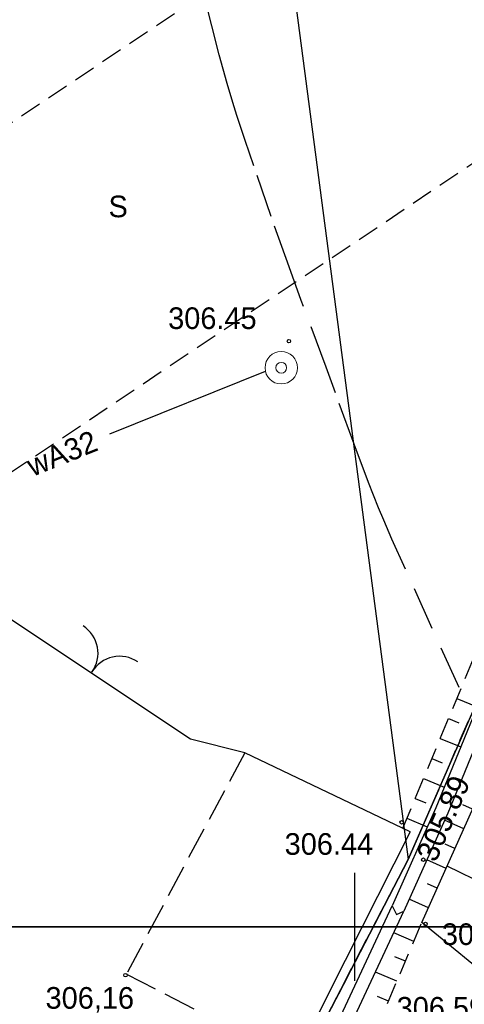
# Model space of a CAD drawing. Extents: x 4615668 to 9249187, y 5334101 to 10688993.
# Tile 7 of 120: x 4667419 to 4667439, y 5336816 to 5336861. Entities that reach past the tile are written whole.
import ezdxf
from ezdxf.enums import TextEntityAlignment as Align

# ---------------------------------------------------------------- set-up
doc = ezdxf.new("R2010")
doc.units = 0
doc.header["$MEASUREMENT"] = 0
for name, pattern in [('CHODNIK', [2, 1.5, -0.5]), ('GEN7', [13.75, 9.75, -1.5, 1, -1.5]), ('KONTUR', [1.5, 1, -0.5]), ('SKARPA1', [1.5, 1, -0.5]), ('UZYTEK', [1.5, 1, -0.5]), ('WARSTWICA', [3, 2, -1])]:
    doc.linetypes.add(name, pattern=pattern)
for name, color, linetype in [('1', 7, 'Continuous'), ('10', 7, 'Continuous'), ('16', 7, 'Continuous'), ('2', 7, 'Continuous'), ('25', 7, 'Continuous'), ('26', 7, 'Continuous'), ('38', 7, 'Continuous'), ('45', 7, 'Continuous'), ('50', 7, 'Continuous'), ('51', 7, 'Continuous'), ('52', 7, 'Continuous'), ('60', 7, 'Continuous'), ('7', 4, 'GEN7'), ('9', 7, 'Continuous'), ('UWWPA_907', 7, 'Continuous')]:
    doc.layers.add(name, color=color, linetype=linetype)
doc.styles.add('txt', font='TXT', dxfattribs={"height": 0.2})

# ---------------------------------------------------------------- blocks, each defined once
blk = doc.blocks.new('*M2220')
at = {"layer": '60', "color": 7, "linetype": 'Continuous'}
blk.add_line((200, 0), (200, 2.5), dxfattribs=at)
blk.add_lwpolyline([(0, 0), (0, 250), (400, 250), (400, 0)], close=True, dxfattribs=at)
blk = doc.blocks.new('*M2222')
at = {"layer": '60', "color": 7, "linetype": 'Continuous'}
blk.add_line((200, 247.5), (200, 250), dxfattribs=at)
blk.add_lwpolyline([(0, 0), (0, 250), (400, 250), (400, 0)], close=True, dxfattribs=at)
blk = doc.blocks.new('SB')
at = {"layer": 'UWWPA_907', "color": 7, "linetype": 'Continuous', "lineweight": 13}
for radius in [0.75, 0.25]:
    blk.add_circle((0, 0), radius, dxfattribs=at)
blk = doc.blocks.new('WYS')
at = {"layer": '52', "color": 67, "linetype": 'Continuous'}
blk.add_circle((0, 0), 0.08, dxfattribs=at)
blk = doc.blocks.new('BR')
at = {"layer": '38', "color": 97, "linetype": 'Continuous'}
for centre, start, end in [((-1.499, 0.053), 357.959, 90.5616), ((1.495, 0.058), 89.6223, 182.2249)]:
    blk.add_arc(centre, 1.5, start, end, dxfattribs=at)

msp = doc.modelspace()

# ---------------------------------------------------------------- linework, layer by layer
at = {"layer": '1', "color": 2, "linetype": 'Continuous'}
msp.add_lwpolyline([(4667461.194, 5336930.303), (4667459.054, 5336917.249), (4667457.733, 5336900.624), (4667444.819, 5336840.627), (4667436.817, 5336822.291), (4667422.703, 5336795.063), (4667411.289, 5336783.94), (4667406.588, 5336784.43), (4667404.087, 5336778.239), (4667420.325, 5336773.832), (4667430.688, 5336769.324), (4667439.242, 5336762.136), (4667452.877, 5336752.218), (4667458.671, 5336744.009), (4667459.113, 5336736.998)], dxfattribs=at)
at = {"layer": '16', "color": 7, "linetype": 'CHODNIK'}
msp.add_lwpolyline([(4667429.266, 5336827.229), (4667423.797, 5336817.001), (4667431.59, 5336812.985)], dxfattribs=at)
at = {"layer": '2', "color": 5, "linetype": 'Continuous'}
for p, q in [((4667426.884, 5336897.885), (4667436.817, 5336822.291)), ((4667436.817, 5336822.291), (4667444.819, 5336840.627)), ((4667436.817, 5336822.291), (4667444.819, 5336840.627)), ((4667422.703, 5336795.063), (4667436.817, 5336822.291)), ((4667436.817, 5336822.291), (4667422.703, 5336795.063))]:
    msp.add_line(p, q, dxfattribs=at)
at = {"layer": '25', "color": 165, "linetype": 'Continuous'}
msp.add_line((4667423.031, 5336841.963), (4667430.22, 5336844.871), dxfattribs=at)
at = {"layer": '38', "color": 97, "linetype": 'Continuous'}
for points in [[(4667441.134, 5336816.365), (4667437.454, 5336819.38), (4667445.882, 5336838.201), (4667452.052, 5336861.21), (4667457.772, 5336884.339), (4667459.355, 5336890.248), (4667462.285, 5336909.444), (4667460.893, 5336930.707), (4667459.161, 5336948.272), (4667458.881, 5336955.335), (4667455.616, 5336969.993), (4667449.594, 5337001.266), (4667450.457, 5337010.02), (4667483.97, 5337030.488), (4667505.008, 5337043.38), (4667512.2, 5337047.931), (4667538.938, 5337064.283), (4667548.813, 5337070.486), (4667555.482, 5337074.448), (4667563.84, 5337069.197)], [(4667436.912, 5336823.574), (4667429.266, 5336827.229), (4667426.765, 5336827.861), (4667413.354, 5336836.783), (4667401.347, 5336827.827)], [(4667436.912, 5336823.574), (4667433.156, 5336816.128), (4667430.682, 5336811.164), (4667429.621, 5336810.809)]]:
    msp.add_lwpolyline(points, dxfattribs=at)
at = {"layer": '45', "color": 219, "linetype": 'Continuous'}
for points in [[(4667458.364, 5336947.736), (4667461.191, 5336937.865), (4667462.043, 5336934.583), (4667462.536, 5336920.08), (4667456.314, 5336890.077), (4667451.968, 5336872.135), (4667446.309, 5336848.231), (4667444.64, 5336840.632), (4667438.096, 5336824.678), (4667436.074, 5336820.156)], [(4667458.94, 5336947.902), (4667461.771, 5336938.021), (4667462.641, 5336934.669), (4667463.138, 5336920.028), (4667456.9, 5336889.945), (4667452.552, 5336871.995), (4667446.893, 5336848.097), (4667445.214, 5336840.452), (4667438.648, 5336824.44), (4667436.618, 5336819.902)], [(4667397.531, 5336780.552), (4667406.825, 5336782.429), (4667411.268, 5336783.378), (4667426.332, 5336799.052), (4667433.704, 5336815.068), (4667436.074, 5336820.156)], [(4667436.074, 5336820.156), (4667436.278, 5336819.751), (4667436.618, 5336819.902)], [(4667398.182, 5336780.072), (4667406.947, 5336781.841), (4667411.574, 5336782.83), (4667426.834, 5336798.71), (4667434.248, 5336814.816), (4667436.618, 5336819.902)]]:
    msp.add_lwpolyline(points, dxfattribs=at)
at = {"layer": '50', "color": 245, "linetype": 'WARSTWICA'}
msp.add_lwpolyline([(4667439.173, 5336830.244), (4667436.072, 5336837.108), (4667435.693, 5336837.973), (4667435.45, 5336838.553), (4667434.984, 5336839.723), (4667434.32, 5336841.492), (4667433.46, 5336843.862), (4667433.025, 5336845.045), (4667431.882, 5336848.136), (4667431.32, 5336849.685), (4667430.49, 5336852.013), (4667429.681, 5336854.35), (4667429.284, 5336855.523), (4667428.904, 5336856.691), (4667428.722, 5336857.277), (4667428.459, 5336858.159), (4667428.086, 5336859.488), (4667427.74, 5336860.824), (4667427.577, 5336861.495)], dxfattribs=at)
at = {"layer": '51', "color": 3, "linetype": 'Continuous'}
for p, q in [((4667439.072, 5336829.736), (4667440.011, 5336829.346)), ((4667438.688, 5336828.813), (4667439.16, 5336828.617)), ((4667438.304, 5336827.89), (4667439.252, 5336827.495)), ((4667437.92, 5336826.966), (4667438.396, 5336826.768)), ((4667437.535, 5336826.043), (4667438.493, 5336825.645)), ((4667437.151, 5336825.12), (4667437.632, 5336824.92)), ((4667439.801, 5336824.621), (4667439.345, 5336824.825)), ((4667436.767, 5336824.197), (4667437.706, 5336823.806)), ((4667439.392, 5336823.708), (4667438.5, 5336824.108)), ((4667438.984, 5336822.796), (4667438.537, 5336822.996)), ((4667438.575, 5336821.883), (4667437.683, 5336822.283)), ((4667441.186, 5336820.721), (4667438.623, 5336821.99)), ((4667438.166, 5336820.97), (4667437.72, 5336821.17)), ((4667437.758, 5336820.058), (4667436.866, 5336820.457)), ((4667437.085, 5336818.511), (4667436.154, 5336818.907)), ((4667436.693, 5336817.591), (4667436.212, 5336817.795)), ((4667436.302, 5336816.67), (4667435.309, 5336817.093)), ((4667435.911, 5336815.75), (4667435.399, 5336815.968))]:
    msp.add_line(p, q, dxfattribs=at)
at = {"layer": '51', "color": 3, "linetype": 'SKARPA1'}
for points in [[(4667436.575, 5336823.735), (4667441.104, 5336834.619), (4667443.208, 5336839.473), (4667444.426, 5336843.797), (4667445.364, 5336847.041), (4667447.098, 5336857.054), (4667449.62, 5336870.796), (4667453.643, 5336890.228), (4667455.09, 5336897.908), (4667458.783, 5336913.838)], [(4667399.282, 5336779.259), (4667408.627, 5336780.621), (4667412.193, 5336781.29), (4667425.537, 5336795.141), (4667429.407, 5336800.45), (4667437.454, 5336819.38)]]:
    msp.add_lwpolyline(points, dxfattribs=at)
at = {"layer": '7', "color": 245, "linetype": 'KONTUR'}
for p, q in [((4667436.817, 5336822.291), (4667444.819, 5336840.627)), ((4667444.819, 5336840.627), (4667436.817, 5336822.291)), ((4667422.703, 5336795.063), (4667436.817, 5336822.291)), ((4667436.817, 5336822.291), (4667422.703, 5336795.063))]:
    msp.add_line(p, q, dxfattribs=at)
at = {"layer": '9', "color": 3, "linetype": 'UZYTEK'}
for p, q in [((4667416.459, 5336855.002), (4667451.155, 5336878.211)), ((4667413.354, 5336836.783), (4667447.578, 5336859.669))]:
    msp.add_line(p, q, dxfattribs=at)

# ---------------------------------------------------------------- block references
at = {"layer": '26', "color": 165, "linetype": 'Continuous'}
msp.add_blockref('SB', (4667430.954, 5336845.024), dxfattribs=at)
at = {"layer": '38', "color": 97, "linetype": 'Continuous', "xscale": 0.9999995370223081, "yscale": 0.9999995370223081, "rotation": 326.5947532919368}
msp.add_blockref('BR', (4667422.205, 5336830.961), dxfattribs=at)
at = {"layer": '52', "color": 67, "linetype": 'Continuous'}
for p in [(4667431.308, 5336846.255), (4667436.516, 5336824.012), (4667437.524, 5336822.284), (4667437.623, 5336819.315), (4667423.755, 5336816.948)]:
    msp.add_blockref('WYS', p, dxfattribs=at)
at = {"layer": '60', "color": 7, "linetype": 'Continuous'}
for name, p in [('*M2220', (4667234.354, 5336819.183)), ('*M2222', (4667234.354, 5336569.183))]:
    msp.add_blockref(name, p, dxfattribs=at)

# ---------------------------------------------------------------- texts
at = {"layer": '10', "color": 125, "linetype": 'Continuous', "style": 'txt'}
msp.add_text('S', height=1, dxfattribs=at).set_placement((4667423.414, 5336852.481), align=Align.MIDDLE)
at = {"layer": '25', "color": 165, "linetype": 'Continuous', "style": 'txt'}
msp.add_text('wA32', height=1, rotation=22.0231, dxfattribs=at).set_placement((4667420.818, 5336841.068), align=Align.MIDDLE)
at = {"layer": '52', "color": 67, "linetype": 'Continuous', "style": 'txt'}
for s, p in [('306.45', (4667425.726, 5336846.815)), ('306.44', (4667431.111, 5336822.511)), ('305,96', (4667438.381, 5336818.342)), ('306,16', (4667420.058, 5336815.397)), ('306,59', (4667436.289, 5336814.938))]:
    msp.add_text(s, height=1, dxfattribs=at).set_placement(p)
msp.add_text('305.89', height=1, rotation=66.6798, dxfattribs=at).set_placement((4667438.096, 5336822.119))

doc.saveas('drawing.dxf')
